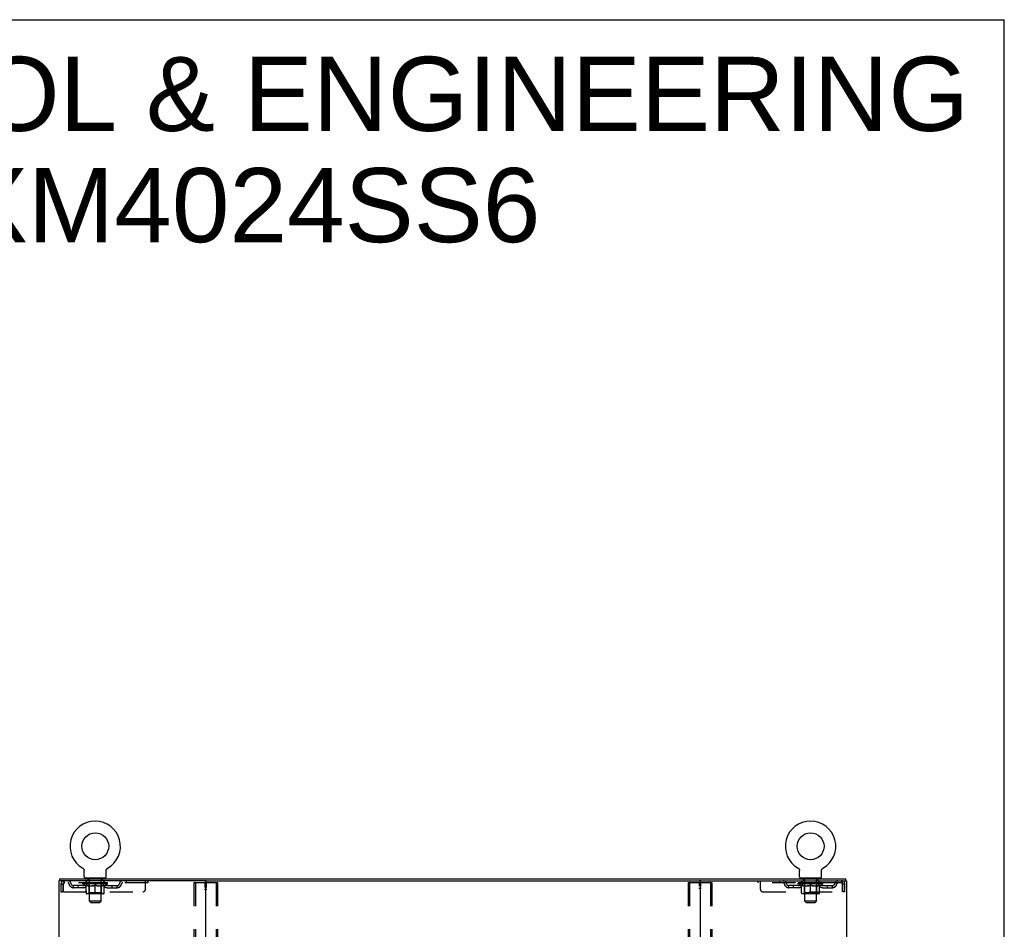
# Model space of a CAD drawing. Header units: inches. Extents: x 0 to 215, y 0 to 139.
# Tile 14 of 14: x 164 to 215, y 92 to 139. Entities that reach past the tile are written whole.
import ezdxf

# ---------------------------------------------------------------- set-up
doc = ezdxf.new("R2010")
doc.units = ezdxf.units.IN
doc.header["$LTSCALE"] = 11.804375
doc.header["$MEASUREMENT"] = 0
doc.linetypes.add('HIDDEN', pattern=[0.2, 0.1, -0.1])
doc.layers.get('0').update_dxf_attribs({"linetype": 'CONTINUOUS'})
for name, color, linetype in [('DEFAULT_2', 8, 'HIDDEN'), ('DIMENSIONS', 7, 'CONTINUOUS'), ('WITNESSMARKS', 7, 'CONTINUOUS')]:
    doc.layers.add(name, color=color, linetype=linetype)
doc.styles.get("Standard").update_dxf_attribs({"font": 'arial.ttf'})

msp = doc.modelspace()

# ---------------------------------------------------------------- linework, layer by layer
at = {"color": 7, "linetype": 'Continuous'}
for p, q in [((0, 138.875), (214.625, 138.875)), ((214.625, 0), (214.625, 138.875)), ((167.551, 95.539), (167.551, 95.539)), ((167.551, 95.539), (167.555, 95.536)), ((167.554, 95.537), (167.552, 95.538)), ((167.555, 95.536), (167.56, 95.534)), ((167.56, 95.534), (167.564, 95.531)), ((167.564, 95.531), (167.568, 95.528)), ((167.568, 95.528), (167.572, 95.525)), ((167.572, 95.525), (167.576, 95.521)), ((167.576, 95.521), (167.579, 95.518)), ((167.579, 95.518), (167.583, 95.514)), ((167.583, 95.514), (167.587, 95.511)), ((167.586, 95.511), (167.59, 95.507)), ((167.59, 95.507), (167.593, 95.503)), ((167.593, 95.503), (167.596, 95.499)), ((167.596, 95.499), (167.599, 95.495)), ((167.599, 95.495), (167.602, 95.49)), ((167.602, 95.49), (167.604, 95.486)), ((167.604, 95.486), (167.607, 95.482)), ((167.607, 95.482), (167.609, 95.477)), ((167.609, 95.477), (167.611, 95.472)), ((167.611, 95.473), (167.613, 95.468)), ((167.613, 95.468), (167.615, 95.463)), ((167.615, 95.463), (167.617, 95.458)), ((167.617, 95.458), (167.618, 95.453)), ((167.618, 95.453), (167.62, 95.448)), ((167.62, 95.449), (167.621, 95.444)), ((167.621, 95.444), (167.622, 95.439)), ((167.622, 95.439), (167.622, 95.434)), ((167.622, 95.434), (167.623, 95.429)), ((167.624, 95.418), (167.624, 95.414)), ((167.624, 95.1), (167.624, 95.414)), ((168.749, 95.423), (168.75, 95.429)), ((168.749, 95.1), (168.749, 95.414)), ((168.75, 95.434), (168.751, 95.439)), ((168.75, 95.429), (168.75, 95.434)), ((168.751, 95.439), (168.752, 95.444)), ((168.752, 95.444), (168.753, 95.449)), ((168.753, 95.448), (168.754, 95.453)), ((168.754, 95.453), (168.756, 95.458)), ((168.756, 95.458), (168.757, 95.463)), ((168.757, 95.463), (168.759, 95.468)), ((168.759, 95.468), (168.761, 95.473)), ((168.761, 95.472), (168.763, 95.477)), ((168.763, 95.477), (168.766, 95.482)), ((168.766, 95.482), (168.768, 95.486)), ((168.768, 95.486), (168.771, 95.49)), ((168.771, 95.49), (168.774, 95.495)), ((168.774, 95.495), (168.777, 95.499)), ((168.776, 95.499), (168.78, 95.503)), ((168.78, 95.503), (168.783, 95.507)), ((168.783, 95.507), (168.786, 95.511)), ((168.786, 95.511), (168.79, 95.514)), ((168.79, 95.514), (168.793, 95.518)), ((168.793, 95.518), (168.797, 95.521)), ((168.797, 95.521), (168.801, 95.525)), ((168.801, 95.525), (168.805, 95.528)), ((168.805, 95.528), (168.809, 95.531)), ((168.809, 95.531), (168.813, 95.534)), ((168.813, 95.534), (168.817, 95.536)), ((168.813, 95.534), (168.814, 95.535)), ((168.817, 95.536), (168.822, 95.539)), ((168.82, 95.538), (168.819, 95.537)), ((204.093, 95.539), (204.093, 95.539)), ((204.093, 95.539), (204.097, 95.536)), ((204.096, 95.537), (204.094, 95.538)), ((204.097, 95.536), (204.102, 95.534)), ((204.102, 95.534), (204.106, 95.531)), ((204.106, 95.531), (204.11, 95.528)), ((204.11, 95.528), (204.114, 95.525)), ((204.114, 95.525), (204.118, 95.521)), ((204.118, 95.521), (204.121, 95.518)), ((204.121, 95.518), (204.125, 95.514)), ((204.125, 95.514), (204.129, 95.511)), ((204.128, 95.511), (204.132, 95.507)), ((204.135, 95.503), (204.138, 95.499)), ((204.138, 95.499), (204.141, 95.495)), ((204.141, 95.495), (204.144, 95.49)), ((204.144, 95.49), (204.146, 95.486)), ((204.146, 95.486), (204.149, 95.482)), ((204.149, 95.482), (204.151, 95.477)), ((204.151, 95.477), (204.153, 95.472)), ((204.153, 95.473), (204.155, 95.468)), ((204.155, 95.468), (204.157, 95.463)), ((204.157, 95.463), (204.159, 95.458)), ((204.159, 95.458), (204.16, 95.453)), ((204.16, 95.453), (204.162, 95.448)), ((204.162, 95.449), (204.163, 95.444)), ((204.163, 95.444), (204.164, 95.439)), ((204.164, 95.439), (204.164, 95.434)), ((204.164, 95.434), (204.165, 95.429)), ((204.166, 95.418), (204.166, 95.414)), ((204.166, 95.1), (204.166, 95.414)), ((205.291, 95.423), (205.292, 95.429)), ((205.291, 95.1), (205.291, 95.414)), ((205.292, 95.434), (205.293, 95.439)), ((205.292, 95.429), (205.292, 95.434)), ((205.293, 95.439), (205.294, 95.444)), ((205.294, 95.444), (205.295, 95.449)), ((205.295, 95.448), (205.296, 95.453)), ((205.296, 95.453), (205.298, 95.458)), ((205.298, 95.458), (205.299, 95.463)), ((205.299, 95.463), (205.301, 95.468)), ((205.301, 95.468), (205.303, 95.473)), ((205.303, 95.472), (205.305, 95.477)), ((205.305, 95.477), (205.308, 95.482)), ((205.308, 95.482), (205.31, 95.486)), ((205.31, 95.486), (205.313, 95.49)), ((205.313, 95.49), (205.316, 95.495)), ((205.316, 95.495), (205.319, 95.499)), ((205.318, 95.499), (205.322, 95.503)), ((205.322, 95.503), (205.325, 95.507)), ((205.325, 95.507), (205.328, 95.511)), ((205.328, 95.511), (205.332, 95.514)), ((205.332, 95.514), (205.335, 95.518)), ((205.335, 95.518), (205.339, 95.521)), ((205.339, 95.521), (205.343, 95.525)), ((205.343, 95.525), (205.347, 95.528)), ((205.347, 95.528), (205.351, 95.531)), ((205.351, 95.531), (205.355, 95.534)), ((205.355, 95.534), (205.359, 95.536)), ((205.355, 95.534), (205.356, 95.535)), ((205.359, 95.536), (205.364, 95.539)), ((205.362, 95.538), (205.361, 95.537)), ((166.384, 94.897), (166.384, 95.001)), ((166.422, 94.897), (166.393, 94.897)), ((167.686, 95.031), (167.686, 95.001)), ((168.686, 95.031), (167.686, 95.031)), ((168.686, 95.031), (168.686, 95.001)), ((173.792, 94.897), (199.122, 94.897)), ((204.228, 95.031), (204.228, 95.001)), ((205.228, 95.031), (204.228, 95.031)), ((205.228, 95.031), (205.228, 95.001)), ((206.521, 94.897), (206.492, 94.897)), ((206.53, 94.897), (206.53, 95.001))]:
    msp.add_line(p, q, dxfattribs=at)
at = {"color": 3, "linetype": 'Continuous'}
for p, q in [((166.332, 94.897), (166.332, 9.105)), ((166.393, 94.897), (166.332, 94.897)), ((166.384, 95.001), (206.53, 95.001)), ((173.792, 94.897), (166.422, 94.897)), ((173.832, 9.145), (173.832, 94.857)), ((199.082, 94.857), (199.082, 9.145)), ((199.122, 94.897), (206.492, 94.897)), ((206.521, 94.897), (206.582, 94.897)), ((206.582, 9.105), (206.582, 94.897))]:
    msp.add_line(p, q, dxfattribs=at)
at = {"color": 7, "linetype": 'Continuous'}
for points in [[(167.623, 95.429), (167.623, 95.423), (167.624, 95.418)], [(168.749, 95.414), (168.749, 95.418), (168.749, 95.423)], [(168.749, 95.414), (168.749, 95.418), (168.749, 95.423)], [(204.132, 95.507), (204.135, 95.503), (204.138, 95.499)], [(204.165, 95.429), (204.165, 95.423), (204.166, 95.418)], [(205.291, 95.414), (205.291, 95.418), (205.291, 95.423)], [(205.291, 95.414), (205.291, 95.418), (205.291, 95.423)]]:
    msp.add_lwpolyline(points, dxfattribs=at)
for centre in [(168.186, 96.659), (204.728, 96.659)]:
    msp.add_circle(centre, 0.688, dxfattribs=at)
for centre, radius, start, end in [((168.186, 96.659), 1.288, 299.5053, 240.4947), ((204.728, 96.659), 1.288, 299.5053, 240.4947), ((167.693, 95.1), 0.069, 180, 265), ((168.68, 95.1), 0.069, 275, 360), ((204.235, 95.1), 0.069, 180, 265), ((205.222, 95.1), 0.069, 275, 360), ((173.872, 94.857), 0.04, 90, 180), ((199.042, 94.857), 0.04, 0, 90)]:
    msp.add_arc(centre, radius, start, end, dxfattribs=at)
at = {"color": 3, "linetype": 'Continuous'}
for centre, start, end in [((173.792, 94.857), 0, 90), ((199.122, 94.857), 90, 180)]:
    msp.add_arc(centre, 0.04, start, end, dxfattribs=at)
at = {"layer": 'DEFAULT_2', "color": 8, "linetype": 'HIDDEN'}
for p, q in [((167.558, 95.535), (167.56, 95.534)), ((168.822, 95.539), (168.822, 95.539)), ((204.093, 95.539), (204.093, 95.539)), ((204.1, 95.535), (204.102, 95.534)), ((205.364, 95.539), (205.364, 95.539)), ((166.436, 94.73), (166.436, 94.334)), ((166.436, 94.73), (166.54, 94.73)), ((166.54, 94.73), (166.54, 94.334)), ((166.57, 94.334), (166.57, 94.73)), ((166.603, 94.897), (166.603, 94.793)), ((170.874, 94.793), (166.603, 94.793)), ((167.072, 94.542), (167.072, 94.646)), ((167.555, 94.646), (167.072, 94.646)), ((167.322, 94.542), (167.322, 94.646)), ((167.553, 94.746), (167.553, 94.793)), ((167.712, 94.635), (167.553, 94.746)), ((168.82, 94.746), (167.553, 94.746)), ((167.563, 94.786), (167.563, 94.793)), ((167.571, 94.783), (167.571, 94.786)), ((167.571, 94.783), (168.801, 94.783)), ((167.58, 94.783), (167.58, 94.786)), ((167.581, 94.783), (167.581, 94.786)), ((167.591, 94.786), (167.591, 94.793)), ((167.607, 94.783), (167.607, 94.786)), ((167.609, 94.783), (167.609, 94.786)), ((167.638, 94.786), (167.638, 94.793)), ((167.652, 94.783), (167.652, 94.786)), ((167.655, 94.783), (167.655, 94.786)), ((167.859, 94.786), (167.658, 94.786)), ((167.701, 94.786), (167.701, 94.793)), ((167.703, 94.783), (167.703, 94.786)), ((167.703, 94.783), (167.703, 94.786)), ((167.706, 94.783), (167.706, 94.786)), ((167.712, 94.635), (167.723, 94.635)), ((167.713, 94.783), (167.713, 94.786)), ((167.714, 94.783), (167.714, 94.786)), ((167.717, 94.783), (167.717, 94.786)), ((167.72, 94.783), (167.72, 94.787)), ((167.723, 94.272), (167.723, 94.678)), ((167.725, 94.783), (167.725, 94.786)), ((167.739, 94.783), (167.739, 94.786)), ((167.749, 94.793), (167.749, 94.897)), ((167.757, 94.783), (167.757, 94.789)), ((167.757, 94.783), (167.757, 94.786)), ((167.778, 94.783), (167.778, 94.786)), ((167.778, 94.783), (167.778, 94.786)), ((167.779, 94.786), (167.779, 94.793)), ((167.783, 95.031), (167.783, 95.001)), ((167.789, 94.783), (167.789, 94.786)), ((167.793, 94.783), (167.793, 94.786)), ((167.802, 94.783), (167.802, 94.786)), ((167.814, 94.783), (167.814, 94.79)), ((167.821, 94.941), (167.821, 95.021)), ((167.829, 94.783), (167.829, 94.786)), ((167.891, 94.931), (167.831, 94.931)), ((167.832, 94.783), (167.832, 94.786)), ((167.859, 94.783), (167.859, 94.786)), ((167.926, 94.786), (167.864, 94.786)), ((167.865, 94.635), (168.045, 94.635)), ((167.87, 94.786), (167.87, 94.793)), ((167.874, 94.274), (167.874, 94.743)), ((167.876, 94.783), (167.876, 94.786)), ((167.881, 94.783), (167.881, 94.786)), ((167.886, 93.85), (167.886, 94.921)), ((167.887, 94.783), (167.887, 94.791)), ((167.891, 94.783), (167.891, 94.786)), ((167.902, 94.783), (167.902, 94.786)), ((167.926, 94.783), (167.926, 94.786)), ((168.001, 94.786), (167.942, 94.786)), ((167.962, 94.783), (167.962, 94.786)), ((167.97, 94.786), (167.97, 94.793)), ((167.973, 94.783), (167.973, 94.786)), ((167.976, 94.783), (167.976, 94.792)), ((167.979, 94.783), (167.979, 94.786)), ((167.986, 94.783), (167.986, 94.786)), ((168.001, 94.783), (168.001, 94.786)), ((168.082, 94.786), (168.027, 94.786)), ((168.04, 94.783), (168.04, 94.786)), ((168.072, 94.786), (168.149, 94.791)), ((168.076, 94.786), (168.076, 94.793)), ((168.077, 94.793), (168.076, 94.793)), ((168.077, 94.786), (168.077, 94.793)), ((168.077, 94.783), (168.077, 94.786)), ((168.081, 94.783), (168.081, 94.786)), ((168.082, 94.783), (168.082, 94.786)), ((168.082, 94.783), (168.082, 94.786)), ((168.117, 94.786), (168.182, 94.786)), ((168.123, 94.783), (168.123, 94.786)), ((168.128, 94.786), (168.128, 94.789)), ((168.149, 94.786), (168.149, 94.791)), ((168.165, 94.783), (168.165, 94.786)), ((168.184, 94.786), (168.184, 94.786)), ((168.184, 94.783), (168.184, 94.786)), ((168.184, 94.783), (168.184, 94.786)), ((168.186, 94.786), (168.186, 94.793)), ((168.186, 94.793), (168.301, 94.786)), ((168.186, 94.235), (168.186, 94.678)), ((168.189, 94.783), (168.189, 94.786)), ((168.189, 94.783), (168.189, 94.786)), ((168.189, 94.786), (168.189, 94.786)), ((168.207, 94.783), (168.207, 94.786)), ((168.207, 94.786), (168.255, 94.786)), ((168.25, 94.783), (168.25, 94.786)), ((168.29, 94.783), (168.29, 94.786)), ((168.291, 94.783), (168.291, 94.786)), ((168.291, 94.786), (168.345, 94.786)), ((168.292, 94.783), (168.292, 94.786)), ((168.296, 94.786), (168.296, 94.793)), ((168.296, 94.786), (168.296, 94.793)), ((168.296, 94.793), (168.296, 94.793)), ((168.296, 94.783), (168.296, 94.786)), ((168.328, 94.635), (168.507, 94.635)), ((168.332, 94.783), (168.332, 94.786)), ((168.371, 94.783), (168.371, 94.786)), ((168.371, 94.786), (168.43, 94.786)), ((168.387, 94.783), (168.387, 94.786)), ((168.394, 94.783), (168.394, 94.786)), ((168.397, 94.783), (168.397, 94.792)), ((168.399, 94.783), (168.399, 94.786)), ((168.403, 94.786), (168.403, 94.793)), ((168.41, 94.783), (168.41, 94.786)), ((168.446, 94.783), (168.446, 94.786)), ((168.446, 94.786), (168.508, 94.786)), ((168.47, 94.783), (168.47, 94.786)), ((168.541, 94.931), (168.481, 94.931)), ((168.481, 94.783), (168.481, 94.786)), ((168.485, 94.783), (168.485, 94.791)), ((168.486, 93.85), (168.486, 94.921)), ((168.491, 94.783), (168.491, 94.786)), ((168.496, 94.783), (168.496, 94.786)), ((168.499, 94.274), (168.499, 94.743)), ((168.503, 94.786), (168.503, 94.793)), ((168.513, 94.783), (168.513, 94.786)), ((168.513, 94.786), (168.715, 94.786)), ((168.54, 94.783), (168.54, 94.786)), ((168.544, 94.783), (168.544, 94.786)), ((168.551, 94.941), (168.551, 95.021)), ((168.559, 94.783), (168.559, 94.79)), ((168.57, 94.783), (168.57, 94.786)), ((168.58, 94.783), (168.58, 94.786)), ((168.584, 94.783), (168.584, 94.786)), ((168.589, 95.031), (168.589, 95.001)), ((168.593, 94.786), (168.593, 94.793)), ((168.595, 94.783), (168.595, 94.786)), ((168.595, 94.783), (168.595, 94.786)), ((168.615, 94.783), (168.615, 94.789)), ((168.616, 94.783), (168.616, 94.786)), ((168.624, 94.793), (168.624, 94.897)), ((168.634, 94.783), (168.634, 94.786)), ((168.648, 94.783), (168.648, 94.786)), ((168.65, 94.272), (168.65, 94.678)), ((168.65, 94.635), (168.66, 94.635)), ((168.652, 94.783), (168.652, 94.787)), ((168.656, 94.783), (168.656, 94.786)), ((168.659, 94.783), (168.659, 94.786)), ((168.659, 94.783), (168.659, 94.786)), ((168.66, 94.635), (168.82, 94.746)), ((168.666, 94.783), (168.666, 94.786)), ((168.669, 94.783), (168.669, 94.786)), ((168.67, 94.783), (168.67, 94.786)), ((168.671, 94.786), (168.671, 94.793)), ((168.718, 94.783), (168.718, 94.786)), ((168.72, 94.783), (168.72, 94.786)), ((168.735, 94.786), (168.735, 94.793)), ((168.763, 94.783), (168.763, 94.786)), ((168.765, 94.783), (168.765, 94.786)), ((168.781, 94.786), (168.781, 94.793)), ((168.791, 94.783), (168.791, 94.786)), ((168.792, 94.783), (168.792, 94.786)), ((168.801, 94.783), (168.801, 94.786)), ((168.81, 94.786), (168.81, 94.793)), ((168.818, 94.646), (169.301, 94.646)), ((168.82, 94.746), (168.82, 94.793)), ((169.051, 94.542), (169.051, 94.646)), ((169.301, 94.542), (169.301, 94.646)), ((169.774, 94.897), (169.774, 94.793)), ((170.749, 94.459), (170.749, 94.897)), ((170.874, 94.897), (170.874, 94.793)), ((173.228, 94.783), (173.228, 9.218)), ((173.25, 94.813), (174.415, 94.813)), ((173.302, 94.783), (173.302, 9.218)), ((174.363, 94.783), (174.363, 9.218)), ((174.436, 94.783), (174.436, 9.218)), ((198.478, 94.783), (198.478, 9.218)), ((198.5, 94.813), (199.665, 94.813)), ((198.552, 94.783), (198.552, 9.218)), ((199.613, 94.783), (199.613, 9.218)), ((199.686, 94.783), (199.686, 9.218)), ((202.041, 94.897), (202.041, 94.793)), ((206.311, 94.793), (202.041, 94.793)), ((202.166, 94.459), (202.166, 94.897)), ((203.141, 94.897), (203.141, 94.793)), ((203.614, 94.542), (203.614, 94.646)), ((204.097, 94.646), (203.614, 94.646)), ((203.864, 94.542), (203.864, 94.646)), ((204.095, 94.746), (204.095, 94.793)), ((205.362, 94.746), (204.095, 94.746)), ((204.254, 94.635), (204.095, 94.746)), ((204.105, 94.786), (204.105, 94.793)), ((204.113, 94.783), (204.113, 94.786)), ((204.113, 94.783), (205.343, 94.783)), ((204.122, 94.783), (204.122, 94.786)), ((204.123, 94.783), (204.123, 94.786)), ((204.133, 94.786), (204.133, 94.793)), ((204.149, 94.783), (204.149, 94.786)), ((204.151, 94.783), (204.151, 94.786)), ((204.18, 94.786), (204.18, 94.793)), ((204.194, 94.783), (204.194, 94.786)), ((204.197, 94.783), (204.197, 94.786)), ((204.401, 94.786), (204.2, 94.786)), ((204.243, 94.786), (204.243, 94.793)), ((204.245, 94.783), (204.245, 94.786)), ((204.245, 94.783), (204.245, 94.786)), ((204.248, 94.783), (204.248, 94.786)), ((204.254, 94.635), (204.265, 94.635)), ((204.255, 94.783), (204.255, 94.786)), ((204.256, 94.783), (204.256, 94.786)), ((204.259, 94.783), (204.259, 94.786)), ((204.262, 94.783), (204.262, 94.787)), ((204.265, 94.272), (204.265, 94.678)), ((204.267, 94.783), (204.267, 94.786)), ((204.281, 94.783), (204.281, 94.786)), ((204.291, 94.793), (204.291, 94.897)), ((204.299, 94.783), (204.299, 94.789)), ((204.299, 94.783), (204.299, 94.786)), ((204.32, 94.783), (204.32, 94.786)), ((204.32, 94.783), (204.32, 94.786)), ((204.321, 94.786), (204.321, 94.793)), ((204.325, 95.031), (204.325, 95.001)), ((204.331, 94.783), (204.331, 94.786)), ((204.335, 94.783), (204.335, 94.786)), ((204.344, 94.783), (204.344, 94.786)), ((204.356, 94.783), (204.356, 94.79)), ((204.363, 94.941), (204.363, 95.021)), ((204.371, 94.783), (204.371, 94.786)), ((204.433, 94.931), (204.373, 94.931)), ((204.374, 94.783), (204.374, 94.786)), ((204.401, 94.783), (204.401, 94.786)), ((204.468, 94.786), (204.406, 94.786)), ((204.407, 94.635), (204.587, 94.635)), ((204.412, 94.786), (204.412, 94.793)), ((204.416, 94.274), (204.416, 94.743)), ((204.418, 94.783), (204.418, 94.786)), ((204.423, 94.783), (204.423, 94.786)), ((204.428, 93.85), (204.428, 94.921)), ((204.429, 94.783), (204.429, 94.791)), ((204.433, 94.783), (204.433, 94.786)), ((204.444, 94.783), (204.444, 94.786)), ((204.468, 94.783), (204.468, 94.786)), ((204.543, 94.786), (204.484, 94.786)), ((204.504, 94.783), (204.504, 94.786)), ((204.512, 94.786), (204.512, 94.793)), ((204.515, 94.783), (204.515, 94.786)), ((204.518, 94.783), (204.518, 94.792)), ((204.521, 94.783), (204.521, 94.786)), ((204.528, 94.783), (204.528, 94.786)), ((204.543, 94.783), (204.543, 94.786)), ((204.624, 94.786), (204.569, 94.786)), ((204.582, 94.783), (204.582, 94.786)), ((204.614, 94.786), (204.691, 94.791)), ((204.618, 94.786), (204.618, 94.793)), ((204.619, 94.793), (204.618, 94.793)), ((204.619, 94.786), (204.619, 94.793)), ((204.619, 94.783), (204.619, 94.786)), ((204.623, 94.783), (204.623, 94.786)), ((204.624, 94.783), (204.624, 94.786)), ((204.624, 94.783), (204.624, 94.786)), ((204.659, 94.786), (204.724, 94.786)), ((204.665, 94.783), (204.665, 94.786)), ((204.67, 94.786), (204.67, 94.789)), ((204.691, 94.786), (204.691, 94.791)), ((204.707, 94.783), (204.707, 94.786)), ((204.726, 94.786), (204.726, 94.786)), ((204.726, 94.783), (204.726, 94.786)), ((204.726, 94.783), (204.726, 94.786)), ((204.728, 94.786), (204.728, 94.793)), ((204.728, 94.793), (204.843, 94.786)), ((204.728, 94.235), (204.728, 94.678)), ((204.731, 94.783), (204.731, 94.786)), ((204.731, 94.783), (204.731, 94.786)), ((204.731, 94.786), (204.731, 94.786)), ((204.749, 94.783), (204.749, 94.786)), ((204.749, 94.786), (204.797, 94.786)), ((204.792, 94.783), (204.792, 94.786)), ((204.832, 94.783), (204.832, 94.786)), ((204.833, 94.783), (204.833, 94.786)), ((204.833, 94.786), (204.887, 94.786)), ((204.834, 94.783), (204.834, 94.786)), ((204.838, 94.786), (204.838, 94.793)), ((204.838, 94.786), (204.838, 94.793)), ((204.838, 94.793), (204.838, 94.793)), ((204.838, 94.783), (204.838, 94.786)), ((204.87, 94.635), (205.049, 94.635)), ((204.874, 94.783), (204.874, 94.786)), ((204.913, 94.783), (204.913, 94.786)), ((204.913, 94.786), (204.972, 94.786)), ((204.929, 94.783), (204.929, 94.786)), ((204.936, 94.783), (204.936, 94.786)), ((204.939, 94.783), (204.939, 94.792)), ((204.941, 94.783), (204.941, 94.786)), ((204.945, 94.786), (204.945, 94.793)), ((204.952, 94.783), (204.952, 94.786)), ((204.988, 94.783), (204.988, 94.786)), ((204.988, 94.786), (205.05, 94.786)), ((205.012, 94.783), (205.012, 94.786)), ((205.083, 94.931), (205.023, 94.931)), ((205.023, 94.783), (205.023, 94.786)), ((205.027, 94.783), (205.027, 94.791)), ((205.028, 93.85), (205.028, 94.921)), ((205.033, 94.783), (205.033, 94.786)), ((205.038, 94.783), (205.038, 94.786)), ((205.041, 94.274), (205.041, 94.743)), ((205.045, 94.786), (205.045, 94.793)), ((205.055, 94.783), (205.055, 94.786)), ((205.055, 94.786), (205.257, 94.786)), ((205.082, 94.783), (205.082, 94.786)), ((205.086, 94.783), (205.086, 94.786)), ((205.093, 94.941), (205.093, 95.021)), ((205.101, 94.783), (205.101, 94.79)), ((205.112, 94.783), (205.112, 94.786)), ((205.122, 94.783), (205.122, 94.786)), ((205.126, 94.783), (205.126, 94.786)), ((205.131, 95.031), (205.131, 95.001)), ((205.135, 94.786), (205.135, 94.793)), ((205.137, 94.783), (205.137, 94.786)), ((205.137, 94.783), (205.137, 94.786)), ((205.157, 94.783), (205.157, 94.789)), ((205.158, 94.783), (205.158, 94.786)), ((205.166, 94.793), (205.166, 94.897)), ((205.176, 94.783), (205.176, 94.786)), ((205.19, 94.783), (205.19, 94.786)), ((205.192, 94.272), (205.192, 94.678)), ((205.192, 94.635), (205.202, 94.635)), ((205.194, 94.783), (205.194, 94.787)), ((205.198, 94.783), (205.198, 94.786)), ((205.201, 94.783), (205.201, 94.786)), ((205.201, 94.783), (205.201, 94.786)), ((205.202, 94.635), (205.362, 94.746)), ((205.208, 94.783), (205.208, 94.786)), ((205.211, 94.783), (205.211, 94.786)), ((205.212, 94.783), (205.212, 94.786)), ((205.213, 94.786), (205.213, 94.793)), ((205.26, 94.783), (205.26, 94.786)), ((205.262, 94.783), (205.262, 94.786)), ((205.277, 94.786), (205.277, 94.793)), ((205.305, 94.783), (205.305, 94.786)), ((205.307, 94.783), (205.307, 94.786)), ((205.323, 94.786), (205.323, 94.793)), ((205.333, 94.783), (205.333, 94.786)), ((205.334, 94.783), (205.334, 94.786)), ((205.343, 94.783), (205.343, 94.786)), ((205.352, 94.786), (205.352, 94.793)), ((205.36, 94.646), (205.843, 94.646)), ((205.362, 94.746), (205.362, 94.793)), ((205.593, 94.542), (205.593, 94.646)), ((205.843, 94.542), (205.843, 94.646)), ((206.311, 94.897), (206.311, 94.793)), ((206.344, 94.73), (206.344, 94.334)), ((206.374, 94.334), (206.374, 94.73)), ((206.478, 94.73), (206.374, 94.73)), ((206.478, 94.334), (206.478, 94.73)), ((166.436, 94.334), (166.54, 94.334)), ((166.57, 94.334), (170.624, 94.334)), ((167.555, 94.542), (167.072, 94.542)), ((168.613, 94.235), (167.76, 94.235)), ((167.874, 94.274), (167.834, 94.235)), ((168.499, 94.274), (167.874, 94.274)), ((168.499, 94.274), (168.539, 94.235)), ((168.818, 94.542), (169.301, 94.542)), ((202.291, 94.334), (206.344, 94.334)), ((204.097, 94.542), (203.614, 94.542)), ((205.155, 94.235), (204.302, 94.235)), ((204.416, 94.274), (204.376, 94.235)), ((205.041, 94.274), (204.416, 94.274)), ((205.041, 94.274), (205.081, 94.235)), ((205.36, 94.542), (205.843, 94.542)), ((206.478, 94.334), (206.374, 94.334)), ((167.955, 93.781), (167.886, 93.85)), ((168.486, 93.85), (167.886, 93.85)), ((167.955, 93.781), (168.417, 93.781)), ((168.417, 93.781), (168.486, 93.85)), ((205.028, 93.85), (204.428, 93.85)), ((204.497, 93.781), (204.428, 93.85)), ((204.497, 93.781), (204.959, 93.781)), ((204.959, 93.781), (205.028, 93.85))]:
    msp.add_line(p, q, dxfattribs=at)
for points in [[(166.603, 94.897), (166.601, 94.896), (166.599, 94.893), (166.596, 94.887), (166.594, 94.88), (166.592, 94.871), (166.589, 94.86), (166.587, 94.848), (166.584, 94.834), (166.582, 94.819), (166.58, 94.802), (166.577, 94.785), (166.575, 94.767), (166.573, 94.749), (166.57, 94.73)], [(166.603, 94.793), (166.601, 94.792), (166.599, 94.791), (166.596, 94.789), (166.594, 94.787), (166.592, 94.783), (166.589, 94.779), (166.587, 94.774), (166.584, 94.769), (166.582, 94.763), (166.58, 94.757), (166.577, 94.751), (166.575, 94.744), (166.573, 94.737), (166.57, 94.73)], [(167.873, 94.635), (167.848, 94.639), (167.823, 94.645), (167.799, 94.651), (167.774, 94.659), (167.748, 94.668), (167.723, 94.678)], [(167.723, 94.677), (167.747, 94.667), (167.771, 94.659), (167.795, 94.651), (167.819, 94.645), (167.842, 94.639), (167.865, 94.635)], [(168.186, 94.678), (168.16, 94.668), (168.135, 94.659), (168.11, 94.651), (168.085, 94.645), (168.06, 94.639), (168.035, 94.635)], [(168.045, 94.635), (168.068, 94.639), (168.092, 94.645), (168.115, 94.651), (168.138, 94.659), (168.162, 94.667), (168.186, 94.677)], [(168.337, 94.635), (168.312, 94.639), (168.288, 94.645), (168.263, 94.652), (168.238, 94.659), (168.212, 94.668), (168.186, 94.678)], [(168.186, 94.677), (168.211, 94.667), (168.235, 94.659), (168.258, 94.651), (168.281, 94.645), (168.305, 94.639), (168.328, 94.635)], [(168.65, 94.678), (168.624, 94.668), (168.599, 94.659), (168.574, 94.651), (168.549, 94.645), (168.524, 94.639), (168.5, 94.635)], [(168.507, 94.635), (168.531, 94.639), (168.554, 94.645), (168.578, 94.651), (168.602, 94.659), (168.626, 94.668), (168.65, 94.677)], [(173.228, 94.783), (173.229, 94.791), (173.231, 94.798), (173.235, 94.805), (173.239, 94.809), (173.244, 94.812), (173.25, 94.813)], [(173.323, 94.813), (173.318, 94.812), (173.313, 94.809), (173.308, 94.805), (173.305, 94.798), (173.303, 94.791), (173.302, 94.783)], [(174.363, 94.783), (174.362, 94.791), (174.36, 94.798), (174.356, 94.805), (174.352, 94.809), (174.347, 94.812), (174.341, 94.813)], [(174.415, 94.813), (174.421, 94.812), (174.426, 94.809), (174.43, 94.805), (174.433, 94.798), (174.435, 94.791), (174.436, 94.783)], [(198.478, 94.783), (198.479, 94.791), (198.481, 94.798), (198.485, 94.805), (198.489, 94.809), (198.494, 94.812), (198.5, 94.813)], [(198.573, 94.813), (198.568, 94.812), (198.563, 94.809), (198.558, 94.805), (198.555, 94.798), (198.553, 94.791), (198.552, 94.783)], [(199.613, 94.783), (199.612, 94.791), (199.61, 94.798), (199.606, 94.805), (199.602, 94.809), (199.597, 94.812), (199.591, 94.813)], [(199.665, 94.813), (199.671, 94.812), (199.676, 94.809), (199.68, 94.805), (199.683, 94.798), (199.685, 94.791), (199.686, 94.783)], [(204.415, 94.635), (204.39, 94.639), (204.365, 94.645), (204.341, 94.651), (204.316, 94.659), (204.29, 94.668), (204.265, 94.678)], [(204.265, 94.677), (204.289, 94.667), (204.313, 94.659), (204.337, 94.651), (204.361, 94.645), (204.384, 94.639), (204.407, 94.635)], [(204.728, 94.678), (204.702, 94.668), (204.677, 94.659), (204.652, 94.651), (204.627, 94.645), (204.602, 94.639), (204.577, 94.635)], [(204.587, 94.635), (204.61, 94.639), (204.634, 94.645), (204.657, 94.651), (204.68, 94.659), (204.704, 94.667), (204.728, 94.677)], [(204.879, 94.635), (204.854, 94.639), (204.83, 94.645), (204.805, 94.652), (204.78, 94.659), (204.754, 94.668), (204.728, 94.678)], [(204.728, 94.677), (204.753, 94.667), (204.777, 94.659), (204.8, 94.651), (204.823, 94.645), (204.847, 94.639), (204.87, 94.635)], [(205.192, 94.678), (205.166, 94.668), (205.141, 94.659), (205.116, 94.651), (205.091, 94.645), (205.066, 94.639), (205.042, 94.635)], [(205.049, 94.635), (205.073, 94.639), (205.096, 94.645), (205.12, 94.651), (205.144, 94.659), (205.168, 94.668), (205.192, 94.677)], [(206.316, 94.893), (206.314, 94.896), (206.311, 94.897)], [(206.325, 94.779), (206.323, 94.783), (206.321, 94.787), (206.318, 94.789), (206.316, 94.791), (206.314, 94.792), (206.311, 94.793)], [(206.316, 94.893), (206.318, 94.887), (206.321, 94.88), (206.323, 94.871), (206.325, 94.86), (206.328, 94.848), (206.33, 94.834), (206.333, 94.819), (206.335, 94.802), (206.337, 94.785), (206.34, 94.767), (206.342, 94.749), (206.344, 94.73)], [(206.325, 94.779), (206.328, 94.774), (206.33, 94.769), (206.333, 94.763), (206.335, 94.757), (206.337, 94.751), (206.34, 94.744), (206.342, 94.737), (206.344, 94.73)]]:
    msp.add_lwpolyline(points, dxfattribs=at)
for centre, radius, start, end in [((166.603, 94.73), 0.167, 90, 180), ((166.603, 94.73), 0.063, 90, 180), ((166.783, 94.73), 0.167, 8.0716, 90), ((166.783, 94.73), 0.0625, 7.9863, 90), ((167.072, 94.771), 0.229, 187.9863, 270), ((167.072, 94.771), 0.125, 188.0716, 270), ((167.555, 94.771), 0.125, 270, 351.9284), ((167.555, 94.771), 0.229, 270, 352.0137), ((167.844, 94.73), 0.167, 90, 171.9284), ((167.693, 95.1), 0.069, 265, 270), ((167.843, 94.73), 0.0625, 90, 172.0137), ((167.811, 95.021), 0.01, 0, 90), ((167.831, 94.941), 0.01, 180, 270), ((167.834, 94.743), 0.0398, 0, 90), ((167.876, 94.921), 0.01, 0, 90), ((168.496, 94.921), 0.01, 90, 180), ((168.539, 94.743), 0.0398, 90, 180), ((168.529, 94.73), 0.167, 8.0716, 90), ((168.529, 94.73), 0.0625, 7.9863, 90), ((168.541, 94.941), 0.01, 270, 360), ((168.561, 95.021), 0.01, 90, 180), ((168.818, 94.771), 0.229, 187.9863, 270), ((168.68, 95.1), 0.069, 270, 275), ((168.818, 94.771), 0.125, 188.0716, 270), ((169.301, 94.771), 0.125, 270, 351.9284), ((169.301, 94.771), 0.229, 270, 352.0137), ((169.59, 94.73), 0.167, 90, 171.9284), ((169.59, 94.73), 0.0625, 90, 172.0137), ((203.325, 94.73), 0.167, 8.0716, 90), ((203.325, 94.73), 0.0625, 7.9863, 90), ((203.614, 94.771), 0.229, 187.9863, 270), ((203.614, 94.771), 0.125, 188.0716, 270), ((204.097, 94.771), 0.125, 270, 351.9284), ((204.097, 94.771), 0.229, 270, 352.0137), ((204.386, 94.73), 0.167, 90, 171.9284), ((204.235, 95.1), 0.069, 265, 270), ((204.385, 94.73), 0.0625, 90, 172.0137), ((204.353, 95.021), 0.01, 0, 90), ((204.373, 94.941), 0.01, 180, 270), ((204.376, 94.743), 0.0398, 0, 90), ((204.418, 94.921), 0.01, 0, 90), ((205.038, 94.921), 0.01, 90, 180), ((205.081, 94.743), 0.0398, 90, 180), ((205.071, 94.73), 0.167, 8.0716, 90), ((205.071, 94.73), 0.0625, 7.9863, 90), ((205.083, 94.941), 0.01, 270, 360), ((205.103, 95.021), 0.01, 90, 180), ((205.36, 94.771), 0.229, 187.9863, 270), ((205.222, 95.1), 0.069, 270, 275), ((205.36, 94.771), 0.125, 188.0716, 270), ((205.843, 94.771), 0.125, 270, 351.9284), ((205.843, 94.771), 0.229, 270, 352.0137), ((206.132, 94.73), 0.167, 90, 171.9284), ((206.132, 94.73), 0.0625, 90, 172.0137), ((206.311, 94.73), 0.167, 0, 90), ((206.311, 94.73), 0.063, 0, 90), ((167.76, 94.272), 0.0371, 180, 270), ((168.613, 94.272), 0.0371, 270, 360), ((170.624, 94.459), 0.125, 270, 360), ((202.291, 94.459), 0.125, 180, 270), ((204.302, 94.272), 0.0371, 180, 270), ((205.155, 94.272), 0.0371, 270, 360)]:
    msp.add_arc(centre, radius, start, end, dxfattribs=at)
for centre, major_axis, ratio, start_param, end_param in [((168.186, 94.793), (0.633, 0.007), 0.05963, 2.96643, 3.140963), ((167.533, 94.781), (0.198, 0), 0.060556, 0.430652, 1.470503), ((168.186, 94.793), (0.633, 0), 0.060556, -3.141593, -2.96706), ((167.533, 94.774), (0.198, 0.002), 0.05963, 1.376596, 1.469874), ((168.186, 94.793), (0.633, 0.013), 0.05688, 2.791345, 2.965878), ((167.509, 94.781), (0.198, 0.002), 0.05963, 0.25549, 1.295341), ((167.577, 94.781), (0.198, -0.002), 0.05963, 0.605815, 1.645666), ((168.186, 94.793), (0.633, -0.007), 0.05963, -2.96643, -2.791898), ((167.577, 94.774), (0.198, 0), 0.060556, 1.551758, 1.645036), ((167.509, 94.774), (0.198, 0.004), 0.05688, 1.20151, 1.294789), ((167.579, 94.777), (0.164, 0.002), 0.05963, 1.065228, 1.614276), ((167.559, 94.777), (0.164, 0.003), 0.05688, 0.890143, 1.43919), ((167.617, 94.777), (0.164, 0), 0.060556, 1.240391, 1.789438), ((168.186, 94.793), (0.633, 0.019), 0.052395, 2.616403, 2.790936), ((167.505, 94.781), (0.198, 0.004), 0.05688, 0.080405, 1.120256), ((167.64, 94.781), (0.198, -0.004), 0.05688, 0.7809, 1.820751), ((168.186, 94.793), (0.633, -0.013), 0.05688, -2.791345, -2.616812), ((167.64, 94.774), (0.198, -0.002), 0.05963, 1.72692, 1.820198), ((167.505, 94.774), (0.198, 0.006), 0.052395, 1.026568, 1.119847), ((167.558, 94.777), (0.164, 0.005), 0.052395, 0.715201, 1.264248), ((167.672, 94.777), (0.164, -0.002), 0.05963, 1.415553, 1.9646), ((168.186, 94.793), (0.633, 0.025), 0.046319, 2.441654, 2.616187), ((167.719, 94.781), (0.198, -0.006), 0.052395, 0.955842, 1.995693), ((167.522, 94.781), (0.198, 0.006), 0.052395, -0.094537, 0.945314), ((168.186, 94.793), (0.633, -0.019), 0.052395, -2.616403, -2.44187), ((167.719, 94.774), (0.198, -0.004), 0.05688, 1.902006, 1.995284), ((167.522, 94.774), (0.198, 0.008), 0.046319, 0.851819, 0.945098), ((167.577, 94.777), (0.164, 0.006), 0.046319, 0.540452, 1.089499), ((167.743, 94.777), (0.164, -0.003), 0.05688, 1.590638, 2.139686), ((168.186, 94.793), (0.633, 0.029), 0.038841, 2.267123, 2.441656), ((167.813, 94.781), (0.198, -0.008), 0.046319, 1.130591, 2.170442), ((167.559, 94.781), (0.198, 0.008), 0.046319, -0.269286, 0.770565), ((168.186, 94.793), (0.633, -0.025), 0.046319, -2.441654, -2.267121), ((167.813, 94.774), (0.198, -0.006), 0.052395, 2.076947, 2.170226), ((167.559, 94.774), (0.198, 0.009), 0.038841, 0.677289, 0.770567), ((167.614, 94.777), (0.164, 0.008), 0.038841, 0.365921, 0.914969), ((167.828, 94.777), (0.164, -0.005), 0.052395, 1.76558, 2.314627), ((168.186, 94.793), (0.633, 0.033), 0.030195, 2.09281, 2.267343), ((167.918, 94.781), (0.198, -0.009), 0.038841, 1.305122, 2.344973), ((168.186, 94.793), (0.633, -0.029), 0.038841, -2.267123, -2.092591), ((167.615, 94.781), (0.198, 0.009), 0.038841, -0.443817, 0.596034), ((167.918, 94.774), (0.198, -0.008), 0.046319, 2.251696, 2.344975), ((167.615, 94.774), (0.198, 0.01), 0.030195, 0.502975, 0.596254), ((167.668, 94.777), (0.164, 0.009), 0.030195, 0.191608, 0.740655), ((167.923, 94.777), (0.164, -0.006), 0.046319, 1.940329, 2.489376), ((167.689, 94.781), (0.198, 0.01), 0.030195, -0.61813, 0.421721), ((168.186, 94.793), (0.633, 0.036), 0.020645, 1.918687, 2.09322), ((168.03, 94.781), (0.198, -0.01), 0.030195, 1.479435, 2.519286), ((168.186, 94.793), (0.633, -0.033), 0.030195, -2.09281, -1.918277), ((168.03, 94.774), (0.198, -0.009), 0.038841, 2.426227, 2.519505), ((167.689, 94.774), (0.198, 0.011), 0.020645, 0.328852, 0.422131), ((167.738, 94.777), (0.164, 0.009), 0.020645, 0.017485, 0.566532), ((168.027, 94.777), (0.164, -0.008), 0.038841, 2.11486, 2.663907), ((167.778, 94.781), (0.198, 0.011), 0.020645, -0.792253, 0.247598), ((168.186, 94.793), (0.633, 0.038), 0.010478, 1.744704, 1.919237), ((168.148, 94.781), (0.198, -0.011), 0.020645, 1.653558, 2.693409), ((168.186, 94.793), (0.633, -0.036), 0.020645, -1.918687, -1.744154), ((168.148, 94.774), (0.198, -0.01), 0.030195, 2.60054, 2.693819), ((167.778, 94.774), (0.198, 0.012), 0.010478, 0.154869, 0.248148), ((167.822, 94.777), (0.164, 0.01), 0.010478, 6.126688, 6.675735), ((168.135, 94.777), (0.164, -0.009), 0.030195, 2.289173, 2.83822), ((167.879, 94.781), (0.198, 0.012), 0.010478, -0.966236, -0.000846), ((168.267, 94.781), (0.198, -0.012), 0.010478, 1.827541, 2.867392), ((168.186, 94.793), (0.633, -0.038), 0.010478, -1.744704, -1.570171), ((168.267, 94.774), (0.198, -0.011), 0.020645, 2.774664, 2.867942), ((168.245, 94.777), (0.164, -0.009), 0.020645, 2.463296, 3.012344), ((168.106, 94.781), (0.198, 0.012), 0.010478, 0.274201, 1.314052), ((168.019, 94.777), (0.164, 0.01), 0.010478, -0.000298, 0.504314), ((167.989, 94.774), (0.198, 0.012), 0.010478, 0.192946, 0.399283), ((168.186, 94.793), (0.633, 0.038), 0.010478, -1.578586, -1.396888), ((168.383, 94.774), (0.198, -0.012), 0.010478, 2.948646, 3.041925), ((168.353, 94.777), (0.164, -0.01), 0.010478, 2.637279, 3.142076), ((168.224, 94.781), (0.198, 0.011), 0.020645, 0.448184, 1.488034), ((168.128, 94.777), (0.164, 0.009), 0.020645, 0.129249, 0.678296), ((168.106, 94.774), (0.198, 0.011), 0.020645, 0.273651, 0.366929), ((168.186, 94.793), (0.633, 0.036), 0.020645, -1.397439, -1.222906), ((168.494, 94.781), (0.198, -0.012), 0.010478, -3.140747, -2.175357), ((168.186, 94.793), (0.633, -0.038), 0.010478, 1.222355, 1.396888), ((168.342, 94.781), (0.198, 0.01), 0.030195, 0.622307, 1.662158), ((168.237, 94.777), (0.164, 0.009), 0.030195, 0.303372, 0.852419), ((168.551, 94.777), (0.164, -0.01), 0.010478, 2.749043, 3.29809), ((168.595, 94.781), (0.198, -0.011), 0.020645, 2.893995, 3.933846), ((168.224, 94.774), (0.198, 0.01), 0.030195, 0.447774, 0.541052), ((168.595, 94.774), (0.198, -0.012), 0.010478, 2.893445, 2.986723), ((168.186, 94.793), (0.633, 0.033), 0.030195, -1.223315, -1.048783), ((168.186, 94.793), (0.633, -0.036), 0.020645, 1.048373, 1.222906), ((168.455, 94.781), (0.198, 0.009), 0.038841, 0.79662, 1.836471), ((168.346, 94.777), (0.164, 0.008), 0.038841, 0.477686, 1.026733), ((168.635, 94.777), (0.164, -0.009), 0.020645, 2.57506, 3.124108), ((168.684, 94.781), (0.198, -0.01), 0.030195, 2.719872, 3.759723), ((168.56, 94.781), (0.198, 0.008), 0.046319, 0.971151, 2.011002), ((168.342, 94.774), (0.198, 0.009), 0.038841, 0.622087, 0.715366), ((168.684, 94.774), (0.198, -0.011), 0.020645, 2.719462, 2.812741), ((168.186, 94.793), (0.633, 0.029), 0.038841, -1.049002, -0.874469), ((168.186, 94.793), (0.633, -0.033), 0.030195, 0.87425, 1.048783), ((168.449, 94.777), (0.164, 0.006), 0.046319, 0.652216, 1.201263), ((168.653, 94.781), (0.198, 0.006), 0.052395, 1.1459, 2.185751), ((168.705, 94.777), (0.164, -0.009), 0.030195, 2.400937, 2.949985), ((168.757, 94.781), (0.198, -0.009), 0.038841, 2.545558, 3.585409), ((168.545, 94.777), (0.164, 0.005), 0.052395, 0.826965, 1.376012), ((168.455, 94.774), (0.198, 0.008), 0.046319, 0.796618, 0.889896), ((168.757, 94.774), (0.198, -0.01), 0.030195, 2.545339, 2.638617), ((168.733, 94.781), (0.198, 0.004), 0.05688, 1.320842, 2.360692), ((168.186, 94.793), (0.633, 0.025), 0.046319, -0.874471, -0.699939), ((168.186, 94.793), (0.633, -0.029), 0.038841, 0.699936, 0.874469), ((168.813, 94.781), (0.198, -0.008), 0.046319, 2.371028, 3.410879), ((168.759, 94.777), (0.164, -0.008), 0.038841, 2.226624, 2.775671), ((168.795, 94.781), (0.198, 0.002), 0.05963, 1.495927, 2.535778), ((168.629, 94.777), (0.164, 0.003), 0.05688, 1.001907, 1.550954), ((168.85, 94.781), (0.198, -0.006), 0.052395, 2.196279, 3.23613), ((168.796, 94.777), (0.164, -0.006), 0.046319, 2.052093, 2.601141), ((168.56, 94.774), (0.198, 0.006), 0.052395, 0.971367, 1.064645), ((168.839, 94.781), (0.198, 0), 0.060556, 1.671089, 2.71094), ((168.813, 94.774), (0.198, -0.009), 0.038841, 2.371026, 2.464304), ((168.867, 94.781), (0.198, -0.004), 0.05688, 2.021337, 3.061188), ((168.186, 94.793), (0.633, 0.019), 0.052395, -0.699723, -0.52519), ((168.186, 94.793), (0.633, -0.025), 0.046319, 0.525406, 0.699939), ((168.864, 94.781), (0.198, -0.002), 0.05963, 1.846251, 2.886102), ((168.7, 94.777), (0.164, 0.002), 0.05963, 1.176993, 1.72604), ((168.814, 94.777), (0.164, -0.005), 0.052395, 1.877344, 2.426392), ((168.756, 94.777), (0.164, 0), 0.060556, 1.352155, 1.901202), ((168.814, 94.777), (0.164, -0.003), 0.05688, 1.702402, 2.25145), ((168.794, 94.777), (0.164, -0.002), 0.05963, 1.527317, 2.076364), ((168.653, 94.774), (0.198, 0.004), 0.05688, 1.146309, 1.239587), ((168.85, 94.774), (0.198, -0.008), 0.046319, 2.196495, 2.289773), ((168.186, 94.793), (0.633, 0.013), 0.05688, -0.524781, -0.350248), ((168.186, 94.793), (0.633, -0.019), 0.052395, 0.350657, 0.52519), ((168.733, 94.774), (0.198, 0.002), 0.05963, 1.321394, 1.414673), ((168.867, 94.774), (0.198, -0.006), 0.052395, 2.021746, 2.115024), ((168.186, 94.793), (0.633, 0.007), 0.05963, -0.349695, -0.175162), ((168.186, 94.793), (0.633, -0.013), 0.05688, 0.175715, 0.350248), ((168.795, 94.774), (0.198, 0), 0.060556, 1.496556, 1.589835), ((168.864, 94.774), (0.198, -0.004), 0.05688, 1.846804, 1.940083), ((168.839, 94.774), (0.198, -0.002), 0.05963, 1.671719, 1.764997), ((168.186, 94.793), (0.633, 0), 0.060556, -0.174533, 0), ((168.186, 94.793), (0.633, -0.007), 0.05963, 0.000629, 0.175162), ((204.728, 94.793), (0.633, 0.007), 0.05963, 2.96643, 3.140963), ((204.075, 94.781), (0.198, 0), 0.060556, 0.430652, 1.470503), ((204.728, 94.793), (0.633, 0), 0.060556, -3.141593, -2.96706), ((204.075, 94.774), (0.198, 0.002), 0.05963, 1.376596, 1.469874), ((204.728, 94.793), (0.633, 0.013), 0.05688, 2.791345, 2.965878), ((204.051, 94.781), (0.198, 0.002), 0.05963, 0.25549, 1.295341), ((204.119, 94.781), (0.198, -0.002), 0.05963, 0.605815, 1.645666), ((204.728, 94.793), (0.633, -0.007), 0.05963, -2.96643, -2.791898), ((204.119, 94.774), (0.198, 0), 0.060556, 1.551758, 1.645036), ((204.051, 94.774), (0.198, 0.004), 0.05688, 1.20151, 1.294789), ((204.121, 94.777), (0.164, 0.002), 0.05963, 1.065228, 1.614276), ((204.101, 94.777), (0.164, 0.003), 0.05688, 0.890143, 1.43919), ((204.159, 94.777), (0.164, 0), 0.060556, 1.240391, 1.789438), ((204.728, 94.793), (0.633, 0.019), 0.052395, 2.616403, 2.790936), ((204.047, 94.781), (0.198, 0.004), 0.05688, 0.080405, 1.120256), ((204.182, 94.781), (0.198, -0.004), 0.05688, 0.7809, 1.820751), ((204.728, 94.793), (0.633, -0.013), 0.05688, -2.791345, -2.616812), ((204.182, 94.774), (0.198, -0.002), 0.05963, 1.72692, 1.820198), ((204.047, 94.774), (0.198, 0.006), 0.052395, 1.026568, 1.119847), ((204.1, 94.777), (0.164, 0.005), 0.052395, 0.715201, 1.264248), ((204.214, 94.777), (0.164, -0.002), 0.05963, 1.415553, 1.9646), ((204.728, 94.793), (0.633, 0.025), 0.046319, 2.441654, 2.616187), ((204.261, 94.781), (0.198, -0.006), 0.052395, 0.955842, 1.995693), ((204.064, 94.781), (0.198, 0.006), 0.052395, -0.094537, 0.945314), ((204.728, 94.793), (0.633, -0.019), 0.052395, -2.616403, -2.44187), ((204.261, 94.774), (0.198, -0.004), 0.05688, 1.902006, 1.995284), ((204.064, 94.774), (0.198, 0.008), 0.046319, 0.851819, 0.945098), ((204.119, 94.777), (0.164, 0.006), 0.046319, 0.540452, 1.089499), ((204.285, 94.777), (0.164, -0.003), 0.05688, 1.590638, 2.139686), ((204.728, 94.793), (0.633, 0.029), 0.038841, 2.267123, 2.441656), ((204.355, 94.781), (0.198, -0.008), 0.046319, 1.130591, 2.170442), ((204.101, 94.781), (0.198, 0.008), 0.046319, -0.269286, 0.770565), ((204.728, 94.793), (0.633, -0.025), 0.046319, -2.441654, -2.267121), ((204.355, 94.774), (0.198, -0.006), 0.052395, 2.076947, 2.170226), ((204.101, 94.774), (0.198, 0.009), 0.038841, 0.677289, 0.770567), ((204.156, 94.777), (0.164, 0.008), 0.038841, 0.365921, 0.914969), ((204.37, 94.777), (0.164, -0.005), 0.052395, 1.76558, 2.314627), ((204.728, 94.793), (0.633, 0.033), 0.030195, 2.09281, 2.267343), ((204.46, 94.781), (0.198, -0.009), 0.038841, 1.305122, 2.344973), ((204.728, 94.793), (0.633, -0.029), 0.038841, -2.267123, -2.092591), ((204.157, 94.781), (0.198, 0.009), 0.038841, -0.443817, 0.596034), ((204.46, 94.774), (0.198, -0.008), 0.046319, 2.251696, 2.344975), ((204.157, 94.774), (0.198, 0.01), 0.030195, 0.502975, 0.596254), ((204.21, 94.777), (0.164, 0.009), 0.030195, 0.191608, 0.740655), ((204.465, 94.777), (0.164, -0.006), 0.046319, 1.940329, 2.489376), ((204.231, 94.781), (0.198, 0.01), 0.030195, -0.61813, 0.421721), ((204.728, 94.793), (0.633, 0.036), 0.020645, 1.918687, 2.09322), ((204.572, 94.781), (0.198, -0.01), 0.030195, 1.479435, 2.519286), ((204.728, 94.793), (0.633, -0.033), 0.030195, -2.09281, -1.918277), ((204.572, 94.774), (0.198, -0.009), 0.038841, 2.426227, 2.519505), ((204.231, 94.774), (0.198, 0.011), 0.020645, 0.328852, 0.422131), ((204.28, 94.777), (0.164, 0.009), 0.020645, 0.017485, 0.566532), ((204.569, 94.777), (0.164, -0.008), 0.038841, 2.11486, 2.663907), ((204.32, 94.781), (0.198, 0.011), 0.020645, -0.792253, 0.247598), ((204.728, 94.793), (0.633, 0.038), 0.010478, 1.744704, 1.919237), ((204.69, 94.781), (0.198, -0.011), 0.020645, 1.653558, 2.693409), ((204.728, 94.793), (0.633, -0.036), 0.020645, -1.918687, -1.744154), ((204.69, 94.774), (0.198, -0.01), 0.030195, 2.60054, 2.693819), ((204.32, 94.774), (0.198, 0.012), 0.010478, 0.154869, 0.248148), ((204.364, 94.777), (0.164, 0.01), 0.010478, 6.126688, 6.675735), ((204.677, 94.777), (0.164, -0.009), 0.030195, 2.289173, 2.83822), ((204.421, 94.781), (0.198, 0.012), 0.010478, -0.966236, -0.000846), ((204.809, 94.781), (0.198, -0.012), 0.010478, 1.827541, 2.867392), ((204.728, 94.793), (0.633, -0.038), 0.010478, -1.744704, -1.570171), ((204.809, 94.774), (0.198, -0.011), 0.020645, 2.774664, 2.867942), ((204.787, 94.777), (0.164, -0.009), 0.020645, 2.463296, 3.012344), ((204.648, 94.781), (0.198, 0.012), 0.010478, 0.274201, 1.314052), ((204.561, 94.777), (0.164, 0.01), 0.010478, -0.000298, 0.504314), ((204.531, 94.774), (0.198, 0.012), 0.010478, 0.192946, 0.399283), ((204.728, 94.793), (0.633, 0.038), 0.010478, -1.578586, -1.396888), ((204.925, 94.774), (0.198, -0.012), 0.010478, 2.948646, 3.041925), ((204.895, 94.777), (0.164, -0.01), 0.010478, 2.637279, 3.142076), ((204.766, 94.781), (0.198, 0.011), 0.020645, 0.448184, 1.488034), ((204.67, 94.777), (0.164, 0.009), 0.020645, 0.129249, 0.678296), ((204.648, 94.774), (0.198, 0.011), 0.020645, 0.273651, 0.366929), ((204.728, 94.793), (0.633, 0.036), 0.020645, -1.397439, -1.222906), ((205.036, 94.781), (0.198, -0.012), 0.010478, -3.140747, -2.175357), ((204.728, 94.793), (0.633, -0.038), 0.010478, 1.222355, 1.396888), ((204.884, 94.781), (0.198, 0.01), 0.030195, 0.622307, 1.662158), ((204.779, 94.777), (0.164, 0.009), 0.030195, 0.303372, 0.852419), ((205.093, 94.777), (0.164, -0.01), 0.010478, 2.749043, 3.29809), ((205.137, 94.781), (0.198, -0.011), 0.020645, 2.893995, 3.933846), ((204.766, 94.774), (0.198, 0.01), 0.030195, 0.447774, 0.541052), ((205.137, 94.774), (0.198, -0.012), 0.010478, 2.893445, 2.986723), ((204.728, 94.793), (0.633, 0.033), 0.030195, -1.223315, -1.048783), ((204.728, 94.793), (0.633, -0.036), 0.020645, 1.048373, 1.222906), ((204.997, 94.781), (0.198, 0.009), 0.038841, 0.79662, 1.836471), ((204.888, 94.777), (0.164, 0.008), 0.038841, 0.477686, 1.026733), ((205.177, 94.777), (0.164, -0.009), 0.020645, 2.57506, 3.124108), ((205.226, 94.781), (0.198, -0.01), 0.030195, 2.719872, 3.759723), ((205.102, 94.781), (0.198, 0.008), 0.046319, 0.971151, 2.011002), ((204.884, 94.774), (0.198, 0.009), 0.038841, 0.622087, 0.715366), ((205.226, 94.774), (0.198, -0.011), 0.020645, 2.719462, 2.812741), ((204.728, 94.793), (0.633, 0.029), 0.038841, -1.049002, -0.874469), ((204.728, 94.793), (0.633, -0.033), 0.030195, 0.87425, 1.048783), ((204.991, 94.777), (0.164, 0.006), 0.046319, 0.652216, 1.201263), ((205.195, 94.781), (0.198, 0.006), 0.052395, 1.1459, 2.185751), ((205.247, 94.777), (0.164, -0.009), 0.030195, 2.400937, 2.949985), ((205.299, 94.781), (0.198, -0.009), 0.038841, 2.545558, 3.585409), ((205.087, 94.777), (0.164, 0.005), 0.052395, 0.826965, 1.376012), ((204.997, 94.774), (0.198, 0.008), 0.046319, 0.796618, 0.889896), ((205.299, 94.774), (0.198, -0.01), 0.030195, 2.545339, 2.638617), ((205.275, 94.781), (0.198, 0.004), 0.05688, 1.320842, 2.360692), ((204.728, 94.793), (0.633, 0.025), 0.046319, -0.874471, -0.699939), ((204.728, 94.793), (0.633, -0.029), 0.038841, 0.699936, 0.874469), ((205.355, 94.781), (0.198, -0.008), 0.046319, 2.371028, 3.410879), ((205.301, 94.777), (0.164, -0.008), 0.038841, 2.226624, 2.775671), ((205.337, 94.781), (0.198, 0.002), 0.05963, 1.495927, 2.535778), ((205.171, 94.777), (0.164, 0.003), 0.05688, 1.001907, 1.550954), ((205.392, 94.781), (0.198, -0.006), 0.052395, 2.196279, 3.23613), ((205.338, 94.777), (0.164, -0.006), 0.046319, 2.052093, 2.601141), ((205.102, 94.774), (0.198, 0.006), 0.052395, 0.971367, 1.064645), ((205.381, 94.781), (0.198, 0), 0.060556, 1.671089, 2.71094), ((205.355, 94.774), (0.198, -0.009), 0.038841, 2.371026, 2.464304), ((205.409, 94.781), (0.198, -0.004), 0.05688, 2.021337, 3.061188), ((204.728, 94.793), (0.633, 0.019), 0.052395, -0.699723, -0.52519), ((204.728, 94.793), (0.633, -0.025), 0.046319, 0.525406, 0.699939), ((205.406, 94.781), (0.198, -0.002), 0.05963, 1.846251, 2.886102), ((205.242, 94.777), (0.164, 0.002), 0.05963, 1.176993, 1.72604), ((205.356, 94.777), (0.164, -0.005), 0.052395, 1.877344, 2.426392), ((205.298, 94.777), (0.164, 0), 0.060556, 1.352155, 1.901202), ((205.356, 94.777), (0.164, -0.003), 0.05688, 1.702402, 2.25145), ((205.336, 94.777), (0.164, -0.002), 0.05963, 1.527317, 2.076364), ((205.195, 94.774), (0.198, 0.004), 0.05688, 1.146309, 1.239587), ((205.392, 94.774), (0.198, -0.008), 0.046319, 2.196495, 2.289773), ((204.728, 94.793), (0.633, 0.013), 0.05688, -0.524781, -0.350248), ((204.728, 94.793), (0.633, -0.019), 0.052395, 0.350657, 0.52519), ((205.275, 94.774), (0.198, 0.002), 0.05963, 1.321394, 1.414673), ((205.409, 94.774), (0.198, -0.006), 0.052395, 2.021746, 2.115024), ((204.728, 94.793), (0.633, 0.007), 0.05963, -0.349695, -0.175162), ((204.728, 94.793), (0.633, -0.013), 0.05688, 0.175715, 0.350248), ((205.337, 94.774), (0.198, 0), 0.060556, 1.496556, 1.589835), ((205.406, 94.774), (0.198, -0.004), 0.05688, 1.846804, 1.940083), ((205.381, 94.774), (0.198, -0.002), 0.05963, 1.671719, 1.764997), ((204.728, 94.793), (0.633, 0), 0.060556, -0.174533, 0), ((204.728, 94.793), (0.633, -0.007), 0.05963, 0.000629, 0.175162)]:
    msp.add_ellipse(centre, major_axis=major_axis, ratio=ratio, start_param=start_param, end_param=end_param, dxfattribs=at)
at = {"layer": 'WITNESSMARKS', "color": 40, "linetype": 'Continuous'}
for p, q in [((173.77, 94.772), (173.895, 94.772)), ((173.77, 94.709), (173.895, 94.709)), ((173.77, 94.647), (173.895, 94.647)), ((173.77, 94.584), (173.895, 94.584)), ((199.02, 94.772), (199.145, 94.772)), ((199.02, 94.709), (199.145, 94.709)), ((199.02, 94.647), (199.145, 94.647)), ((173.77, 94.459), (173.895, 94.459)), ((199.02, 94.522), (199.145, 94.522))]:
    msp.add_line(p, q, dxfattribs=at)

# ---------------------------------------------------------------- texts
at = {"layer": 'DIMENSIONS', "color": 2, "linetype": 'Continuous', "insert": (164.903, 136.981), "char_height": 3.7875, "width": 95.65901, "attachment_point": 2, "line_spacing_factor": 0.9}
msp.add_mtext('SAGINAW CONTROL & ENGINEERING\\PSCE-N86XM4024SS6', dxfattribs=at)

doc.saveas('drawing.dxf')
